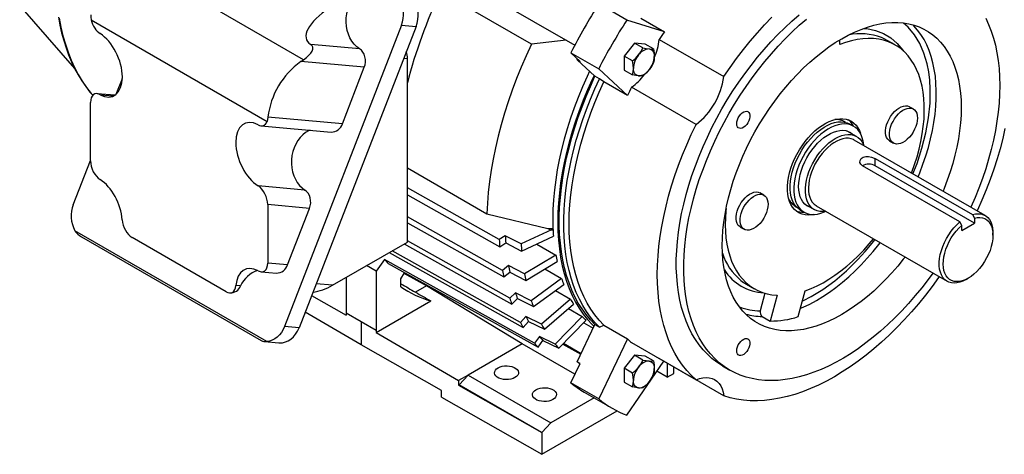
# Model space of a CAD drawing. Header units: inches. Extents: x 0 to 99, y 0 to 76.5.
# Tile 8 of 10: x 56.9 to 84.4, y 47.3 to 59.5. Entities that reach past the tile are written whole.
import ezdxf

# ---------------------------------------------------------------- set-up
doc = ezdxf.new("R2010")
doc.units = ezdxf.units.IN
doc.header["$LTSCALE"] = 9
doc.header["$MEASUREMENT"] = 0

msp = doc.modelspace()

# ---------------------------------------------------------------- linework, layer by layer
for p, q in [((64.8087, 58.3662), (59.8602, 61.2229)), ((69.225, 60.608), (72.3961, 58.7774)), ((71.1863, 58.7985), (68.6448, 60.2656)), ((56.8747, 59.8693), (58.4116, 58.1235)), ((73.8505, 59.4751), (73.071, 59.9251)), ((58.8731, 59.4783), (63.7914, 56.639)), ((74.9031, 59.1501), (73.8505, 59.4751)), ((74.2405, 59.5326), (74.9031, 59.1501)), ((67.5471, 59.3337), (64.276, 50.9029)), ((67.9569, 59.2971), (64.6858, 50.8663)), ((67.5471, 59.3337), (67.9569, 59.2971)), ((72.1555, 58.9171), (71.1863, 58.7985)), ((74.7561, 58.9346), (76.5601, 57.8932)), ((79.8029, 58.7893), (79.8029, 58.9217)), ((66.3794, 58.6689), (65.0119, 58.7912)), ((74.0691, 58.8294), (73.7768, 58.4658)), ((74.3005, 58.6958), (74.0691, 58.8294)), ((74.3614, 58.8032), (74.0691, 58.8294)), ((74.5928, 58.6697), (74.3614, 58.8032)), ((81.3537, 58.7796), (81.131, 58.9081)), ((64.731, 58.3136), (64.8087, 58.3662)), ((67.612, 58.4081), (67.7153, 58.3989)), ((67.7153, 53.2676), (67.7153, 58.3989)), ((72.2836, 58.5613), (73.0631, 58.1113)), ((72.5446, 58.3192), (72.2836, 58.5613)), ((72.4611, 58.3674), (72.4711, 58.3874)), ((72.4611, 58.3674), (72.5446, 58.3192)), ((72.9602, 57.9044), (72.4611, 58.3674)), ((74.0082, 58.3322), (73.7768, 58.4658)), ((73.7768, 58.4658), (73.7768, 58.076)), ((66.5103, 58.1545), (64.731, 58.3136)), ((65.8974, 56.5749), (66.5103, 58.1545)), ((73.0631, 58.1113), (73.8708, 57.3621)), ((59.5732, 57.4003), (59.7447, 57.8423)), ((73.0855, 57.8321), (72.9602, 57.9044)), ((73.2082, 57.7446), (73.0855, 57.8321)), ((73.7768, 58.076), (74.0082, 57.9424)), ((73.8708, 57.3621), (73.2082, 57.7446)), ((75.7879, 56.5557), (73.9839, 57.5971)), ((59.5347, 57.372), (59.0373, 57.4165)), ((59.1245, 57.3885), (59.5034, 57.3547)), ((58.8546, 55.5389), (58.8546, 57.1733)), ((81.8602, 56.9883), (81.7488, 57.0526)), ((65.8974, 56.5749), (63.8162, 56.761)), ((63.6272, 56.5184), (65.5839, 56.3435)), ((80.1906, 56.5075), (80.0885, 56.5665)), ((80.2696, 56.2233), (80.0108, 56.3726)), ((83.8669, 54.0096), (80.2103, 56.1205)), ((81.1977, 56.0979), (81.3091, 56.0336)), ((58.3742, 54.31), (58.8546, 55.5482)), ((67.7153, 55.3432), (69.9402, 54.0588)), ((83.1582, 53.83), (80.4405, 55.3989)), ((80.7954, 55.6038), (83.5132, 54.0349)), ((80.7954, 55.3997), (80.7954, 55.6038)), ((83.5688, 53.7986), (80.7954, 55.3997)), ((64.8483, 54.7226), (63.54, 54.8396)), ((70.2844, 53.3343), (67.7153, 54.7794)), ((67.7153, 54.5846), (70.2964, 53.1328)), ((77.6844, 54.5776), (77.573, 54.6419)), ((63.8099, 54.3127), (63.8099, 52.6783)), ((64.9791, 54.2082), (63.8099, 54.3127)), ((78.8298, 54.3268), (79.0886, 54.1775)), ((79.1479, 54.2802), (82.8045, 52.1693)), ((64.3663, 52.6285), (64.9791, 54.2082)), ((70.3779, 52.4743), (67.7153, 53.9677)), ((69.9402, 54.0588), (71.6411, 53.6471)), ((78.7008, 54.1627), (78.8029, 54.1037)), ((83.5132, 54.0349), (83.5688, 53.9364)), ((67.7153, 53.8036), (70.4137, 52.2901)), ((77.0219, 53.6872), (77.1332, 53.6229)), ((83.2139, 53.7315), (83.1582, 53.83)), ((83.2139, 53.5937), (83.5688, 53.7986)), ((83.2139, 53.5937), (83.2139, 53.7315)), ((83.5688, 53.9364), (83.5688, 53.7986)), ((63.7865, 50.486), (58.4202, 53.5839)), ((58.6002, 53.4126), (63.6257, 50.5115)), ((70.4511, 53.4433), (70.2844, 53.3343)), ((70.8965, 53.2135), (70.4511, 53.4433)), ((71.7432, 53.6107), (70.8965, 53.2135)), ((70.9085, 53.0119), (71.7977, 53.4291)), ((71.6411, 53.6471), (71.7846, 53.6582)), ((71.6411, 53.6471), (71.7066, 53.6093)), ((71.7066, 53.6093), (71.7846, 53.6582)), ((71.7066, 53.6093), (71.7866, 53.6124)), ((84.087, 53.4589), (84.087, 53.5231)), ((62.6453, 51.8775), (60.0192, 53.3935)), ((65.6233, 52.0599), (67.7153, 53.2676)), ((67.6263, 53.2162), (70.6342, 51.533)), ((70.5753, 51.6965), (67.7153, 53.2969)), ((70.2964, 53.1328), (70.4631, 53.2418)), ((70.4631, 53.2418), (70.9085, 53.0119)), ((71.3324, 53.2108), (71.8627, 52.9046)), ((67.2013, 52.9709), (70.9541, 50.8746)), ((70.8731, 51.0147), (67.2848, 53.0191)), ((71.8627, 52.9046), (70.9867, 52.3802)), ((64.3663, 52.6285), (63.8099, 52.6783)), ((66.8384, 52.4545), (66.5726, 52.6079)), ((67.0762, 52.7783), (66.8384, 52.4545)), ((71.266, 50.4407), (67.0762, 52.7783)), ((67.1779, 52.6642), (71.3677, 50.3266)), ((70.5417, 52.607), (70.3779, 52.4743)), ((70.9867, 52.3802), (70.5417, 52.607)), ((71.0224, 52.1961), (71.8984, 52.7205)), ((63.6272, 52.4352), (64.0528, 52.3971)), ((66.8384, 52.4545), (66.8384, 50.7936)), ((67.5344, 52.2419), (67.6371, 52.408)), ((68.2492, 52.0419), (67.6232, 52.3856)), ((70.4137, 52.2901), (70.5774, 52.4228)), ((70.5774, 52.4228), (71.0224, 52.1961)), ((71.5596, 52.5176), (72.0271, 52.2477)), ((63.0515, 52.0401), (62.9223, 52.0517)), ((65.6233, 52.0599), (65.1649, 52.1009)), ((66.0032, 52.2792), (66.0032, 51.2757)), ((67.5344, 52.0154), (67.5344, 52.2419)), ((68.2492, 52.0419), (67.941, 51.864)), ((70.9245, 50.4203), (68.2492, 52.0419)), ((72.0271, 52.2477), (71.1775, 51.6266)), ((71.2364, 51.4631), (72.0861, 52.0841)), ((77.1943, 52.0888), (77.417, 51.9603)), ((83.3358, 52.2219), (83.3915, 52.2541)), ((62.7409, 51.8449), (62.7534, 51.8438)), ((65.0378, 51.7733), (66.0067, 51.222)), ((70.7332, 51.8505), (70.5753, 51.6965)), ((71.1775, 51.6266), (70.7332, 51.8505)), ((71.8545, 51.9149), (72.2763, 51.6714)), ((77.7132, 51.8344), (77.5819, 51.3421)), ((78.0516, 51.7782), (77.8594, 51.0573)), ((78.6442, 51.1805), (78.8364, 51.9014)), ((66.8419, 50.7399), (68.3671, 51.6204)), ((70.6342, 51.533), (70.7922, 51.6869)), ((70.7922, 51.6869), (71.2364, 51.4631)), ((72.2763, 51.6714), (71.4655, 50.9659)), ((71.5465, 50.8258), (72.3573, 51.5313)), ((66.4208, 50.3917), (64.8577, 51.3092)), ((66.4208, 51.0346), (66.0032, 51.2757)), ((66.0067, 51.2737), (66.0067, 51.222)), ((72.2177, 51.4098), (72.6057, 51.1858)), ((66.4208, 51.0346), (66.4208, 50.3917)), ((66.8384, 50.7936), (66.4208, 51.0346)), ((71.0224, 51.1873), (70.8731, 51.0147)), ((70.9541, 50.8746), (71.1035, 51.0472)), ((71.4655, 50.9659), (71.0224, 51.1873)), ((71.1035, 51.0472), (71.5465, 50.8258)), ((72.6057, 51.1858), (71.8458, 50.4096)), ((71.9475, 50.2955), (72.7074, 51.0717)), ((72.4611, 49.9191), (72.9602, 50.9584)), ((72.645, 51.0079), (72.9104, 50.8546)), ((72.9602, 50.9584), (73.0855, 50.886)), ((73.0855, 50.886), (73.2082, 50.9417)), ((73.2082, 50.9417), (73.8708, 50.5592)), ((77.6366, 51.1859), (77.8594, 51.0573)), ((64.6858, 50.8663), (64.276, 50.9029)), ((66.8384, 50.7936), (66.8419, 50.7956)), ((66.8419, 50.7956), (66.8419, 50.7399)), ((66.8419, 50.7399), (69.1437, 49.3923)), ((63.7179, 50.4858), (64.1216, 50.4497)), ((68.6665, 49.1167), (66.4208, 50.3917)), ((70.9245, 50.4203), (69.4135, 49.548)), ((72.3995, 49.5688), (70.9245, 50.4203)), ((71.4042, 50.6289), (71.266, 50.4407)), ((71.3677, 50.3266), (71.5059, 50.5148)), ((71.8458, 50.4096), (71.4042, 50.6289)), ((71.5059, 50.5148), (71.9475, 50.2955)), ((72.0635, 50.414), (72.5608, 50.1268)), ((72.569, 50.1437), (72.0769, 50.4277)), ((73.8708, 50.5592), (73.0631, 48.8775)), ((73.9839, 50.4548), (75.7879, 49.4134)), ((72.2836, 49.3275), (72.5446, 49.8709)), ((72.5446, 49.8709), (72.4611, 49.9191)), ((72.5376, 49.8563), (72.4611, 49.9191)), ((74.0691, 50.1005), (73.7768, 49.7368)), ((73.8505, 48.4228), (74.884, 49.9351)), ((74.3005, 49.9669), (74.0691, 50.1005)), ((74.3614, 50.0743), (74.0691, 50.1005)), ((74.5928, 49.9407), (74.3614, 50.0743)), ((76.5601, 48.9675), (74.7561, 50.0089)), ((74.9813, 49.8789), (74.9813, 49.4901)), ((74.0082, 49.6032), (73.7768, 49.7368)), ((73.7768, 49.7368), (73.7768, 49.3471)), ((74.9813, 49.4901), (74.6934, 49.6563)), ((74.9813, 49.4901), (75.1622, 49.5946)), ((75.1622, 49.5946), (75.1622, 49.7745)), ((76.5279, 49.8028), (76.7339, 49.6839)), ((69.4135, 49.548), (69.1437, 49.3923)), ((69.1437, 49.3923), (69.1437, 49.2637)), ((69.1629, 49.2748), (69.4135, 49.548)), ((69.4135, 49.548), (71.7241, 48.2141)), ((73.0631, 48.8775), (72.2836, 49.3275)), ((73.7768, 49.3471), (74.0082, 49.2135)), ((68.6665, 48.9238), (68.6665, 49.1167)), ((69.1437, 49.2637), (69.1629, 49.2748)), ((69.1437, 49.2637), (71.4736, 47.9409)), ((71.4736, 47.9409), (69.1629, 49.2748)), ((72.6601, 49.0694), (73.4396, 48.6194)), ((68.6665, 48.9238), (71.4736, 47.3301)), ((72.9329, 48.9119), (71.7241, 48.2141)), ((71.4736, 47.3301), (73.5774, 48.5447)), ((71.7241, 48.2141), (71.4736, 47.9409)), ((71.4736, 47.9409), (71.4736, 47.3301))]:
    msp.add_line(p, q)
at = {"flags": 128}
for points in [[(67.9569, 59.2971), (67.9875, 59.3919), (68.0072, 59.4907), (68.0157, 59.5915), (68.0128, 59.6921), (67.9986, 59.7906), (67.9733, 59.885), (67.9375, 59.9732), (67.8919, 60.0536), (67.8374, 60.1245), (67.7751, 60.1844), (67.7064, 60.2321)], [(66.3794, 58.6689), (66.3001, 58.7274), (66.2278, 58.7988), (66.164, 58.8819), (66.1097, 58.9753), (66.0658, 59.0774), (66.0331, 59.1864), (66.0122, 59.3004), (66.0033, 59.4176), (66.0067, 59.5359), (66.0222, 59.6533), (66.0498, 59.7678)], [(57.9563, 59.5583), (57.9983, 59.3343), (58.048, 59.1162), (58.1054, 58.9043), (58.1705, 58.6988), (58.2432, 58.5), (58.3236, 58.3081), (58.4116, 58.1235), (58.5071, 57.9463), (58.6101, 57.7767), (58.7207, 57.6151), (58.8387, 57.4617), (58.9175, 57.3706)], [(57.9793, 59.5276), (58.027, 59.2766), (58.0844, 59.0335), (58.1513, 58.7989), (58.2277, 58.573), (58.3134, 58.3563), (58.4082, 58.149), (58.5121, 57.9516), (58.6249, 57.7643), (58.7463, 57.5875), (58.8762, 57.4214), (58.9179, 57.3724)], [(58.8608, 59.6216), (58.8608, 59.5519), (58.8731, 59.4783)], [(76.5279, 49.8028), (76.5092, 49.8137), (76.366, 49.9065), (76.2302, 50.0111), (76.1019, 50.1273), (75.9816, 50.2549), (75.8695, 50.3935), (75.7659, 50.5429), (75.6709, 50.7027), (75.5847, 50.8726), (75.5077, 51.0522), (75.4399, 51.2411), (75.3815, 51.4388), (75.3327, 51.645), (75.2935, 51.8592), (75.264, 52.0808), (75.2443, 52.3094), (75.2344, 52.5445), (75.2344, 52.7856), (75.2443, 53.0321), (75.264, 53.2835), (75.2935, 53.5391), (75.3327, 53.7986), (75.3815, 54.0611), (75.4399, 54.3263), (75.5077, 54.5934), (75.5847, 54.862), (75.6709, 55.1313), (75.7659, 55.4008), (75.8695, 55.6699), (75.9816, 55.938), (76.1019, 56.2044), (76.2302, 56.4687), (76.366, 56.7302), (76.5092, 56.9882), (76.6594, 57.2424), (76.8163, 57.492), (76.9795, 57.7365), (77.1487, 57.9754), (77.3235, 58.2082), (77.5035, 58.4342), (77.6882, 58.6531), (77.8774, 58.8643), (78.0705, 59.0674), (78.2671, 59.2619), (78.4668, 59.4473), (78.6692, 59.6233)], [(82.4072, 52.3986), (82.2758, 52.2197), (82.0984, 51.9903), (81.916, 51.7677), (81.729, 51.5526), (81.5378, 51.3454), (81.3429, 51.1466), (81.1446, 50.9566), (80.9435, 50.7758), (80.74, 50.6046), (80.5345, 50.4435), (80.3275, 50.2928), (80.1195, 50.1528), (79.9108, 50.0238), (79.7021, 49.9061), (79.4937, 49.8001), (79.2861, 49.7058), (79.0798, 49.6236), (78.8752, 49.5536), (78.6728, 49.4959), (78.4731, 49.4508), (78.2765, 49.4182), (78.0834, 49.3983), (77.8942, 49.3912), (77.7095, 49.3967), (77.5295, 49.415), (77.3547, 49.446), (77.1855, 49.4895), (77.0223, 49.5456), (76.8654, 49.6141), (76.7152, 49.6948), (76.572, 49.7876), (76.4362, 49.8922), (76.3079, 50.0084), (76.1876, 50.1359), (76.0755, 50.2746), (75.9719, 50.424), (75.8769, 50.5838), (75.7908, 50.7537), (75.7137, 50.9333), (75.6459, 51.1222), (75.5876, 51.3199), (75.5387, 51.5261), (75.4995, 51.7402), (75.47, 51.9619), (75.4503, 52.1905), (75.4404, 52.4256), (75.4404, 52.6667), (75.4503, 52.9132), (75.47, 53.1645), (75.4995, 53.4202), (75.5387, 53.6796), (75.5876, 53.9422), (75.6459, 54.2074), (75.7137, 54.4745), (75.7908, 54.743), (75.8769, 55.0124), (75.9719, 55.2819), (76.0755, 55.551), (76.1876, 55.819), (76.3079, 56.0855), (76.4362, 56.3498), (76.572, 56.6112), (76.7152, 56.8693), (76.8654, 57.1234), (77.0223, 57.3731), (77.1855, 57.6176), (77.3547, 57.8565), (77.5295, 58.0892), (77.7095, 58.3153), (77.8942, 58.5342), (78.0834, 58.7454), (78.2765, 58.9485), (78.4731, 59.143), (78.6728, 59.3284), (78.8752, 59.5044)], [(76.5601, 57.8932), (76.737, 58.1514), (76.9199, 58.4037), (77.1082, 58.6496), (77.3018, 58.8885), (77.5001, 59.12), (77.7027, 59.3435), (77.9093, 59.5588)], [(83.8846, 59.5259), (83.9662, 59.3511), (84.0386, 59.1668), (84.1017, 58.9734), (84.1553, 58.7714), (84.1994, 58.5612), (84.2337, 58.3433), (84.2583, 58.1181), (84.2731, 57.8861), (84.278, 57.648), (84.278, 57.648)], [(81.6293, 52.8477), (81.5809, 52.7855), (81.4234, 52.5917), (81.2613, 52.4053), (81.0951, 52.2268), (80.9253, 52.0567), (80.7523, 51.8956), (80.5768, 51.7438), (80.3991, 51.6018), (80.2198, 51.4702), (80.0395, 51.3491), (79.8586, 51.239), (79.6778, 51.1403), (79.4974, 51.0531), (79.3182, 50.9778), (79.1405, 50.9146), (78.9649, 50.8637), (78.7919, 50.8252), (78.6221, 50.7992), (78.4559, 50.7858), (78.2938, 50.7851), (78.1363, 50.797), (77.9839, 50.8215), (77.8369, 50.8585), (77.6959, 50.908), (77.5613, 50.9698), (77.4333, 51.0437), (77.3125, 51.1294), (77.1991, 51.2269), (77.0936, 51.3356), (76.9962, 51.4554), (76.9071, 51.5859), (76.8267, 51.7266), (76.7552, 51.8773), (76.6928, 52.0374), (76.6397, 52.2064), (76.5961, 52.384), (76.562, 52.5695), (76.5375, 52.7624), (76.5229, 52.9622), (76.518, 53.1682), (76.5229, 53.3799), (76.5375, 53.5966), (76.562, 53.8177), (76.5961, 54.0426), (76.6397, 54.2705), (76.6928, 54.5009), (76.7552, 54.733), (76.8267, 54.9662), (76.9071, 55.1998), (76.9962, 55.4331), (77.0936, 55.6654), (77.1991, 55.896), (77.3125, 56.1243), (77.4333, 56.3495), (77.5613, 56.5711), (77.6959, 56.7884), (77.8369, 57.0007), (77.9839, 57.2074), (78.1363, 57.4079), (78.2938, 57.6017), (78.4559, 57.7881), (78.6221, 57.9666), (78.7919, 58.1367), (78.9649, 58.2978), (79.1405, 58.4496), (79.3182, 58.5916), (79.4974, 58.7233), (79.6778, 58.8443), (79.8586, 58.9544), (80.0395, 59.0531), (80.2198, 59.1403), (80.3991, 59.2156), (80.5768, 59.2788), (80.7523, 59.3297), (80.9253, 59.3682), (81.0951, 59.3942), (81.2613, 59.4076), (81.4234, 59.4083), (81.5809, 59.3964), (81.7334, 59.3719), (81.8803, 59.3349), (82.0213, 59.2854), (82.156, 59.2236), (82.2839, 59.1497), (82.4048, 59.064), (82.5181, 58.9665), (82.6237, 58.8578), (82.7211, 58.738), (82.8101, 58.6075), (82.8905, 58.4668), (82.962, 58.3161), (83.0244, 58.156), (83.0775, 57.987), (83.1212, 57.8094), (83.1553, 57.6239), (83.1797, 57.431), (83.1944, 57.2312), (83.1993, 57.0252), (83.1993, 57.0252)], [(80.4795, 59.2403), (80.5605, 59.2369), (80.8032, 59.1878), (81.0283, 59.1004), (81.2323, 58.9764), (81.4125, 58.8182), (81.5668, 58.6295), (81.5822, 58.6036)], [(81.849, 55.1745), (81.964, 55.466), (82.1028, 55.8938), (82.2112, 56.3226), (82.2868, 56.7453), (82.3281, 57.1552), (82.3346, 57.5459), (82.3201, 57.7922), (82.2909, 58.0265), (82.2475, 58.2477), (82.1582, 58.5508), (82.041, 58.8214), (81.8927, 59.0659), (81.7132, 59.2798), (81.5834, 59.3902)], [(81.9957, 55.0898), (82.0425, 55.2059), (82.1311, 55.4425), (82.2107, 55.6793), (82.2812, 55.9155), (82.3422, 56.1505), (82.3937, 56.3835), (82.4354, 56.6139), (82.4673, 56.8409), (82.4891, 57.0638), (82.501, 57.282), (82.5028, 57.4949), (82.4945, 57.7017), (82.4762, 57.9019), (82.4479, 58.0948), (82.4097, 58.2799), (82.3617, 58.4566), (82.304, 58.6244), (82.2369, 58.7828), (82.1605, 58.9313), (82.0751, 59.0694), (81.9809, 59.1968), (81.8782, 59.313), (81.8469, 59.3445)], [(81.8122, 55.1958), (81.821, 55.2192), (81.8977, 55.4355), (81.9653, 55.6515), (82.0235, 55.8665), (82.0722, 56.0796), (82.1112, 56.2903), (82.1403, 56.4975), (82.1594, 56.7007), (82.1684, 56.8991), (82.1674, 57.092), (82.1564, 57.2786), (82.1352, 57.4583), (82.1042, 57.6304), (82.0633, 57.7944), (82.0127, 57.9496), (81.9525, 58.0954), (81.8831, 58.2314), (81.8047, 58.357), (81.7175, 58.4718), (81.6218, 58.5754), (81.5181, 58.6673), (81.4066, 58.7473), (81.2878, 58.8151), (81.1621, 58.8705), (81.03, 58.9131), (80.8919, 58.9429), (80.7484, 58.9598), (80.5999, 58.9637), (80.4471, 58.9546), (80.2904, 58.9325), (80.1304, 58.8975), (79.9677, 58.8497), (79.8029, 58.7893)], [(81.131, 58.9081), (81.0651, 58.9437), (80.9711, 58.9865)], [(66.5103, 58.1545), (66.5318, 58.2261), (66.5422, 58.3011), (66.5411, 58.3765), (66.5286, 58.4497), (66.5052, 58.5179), (66.4716, 58.5786), (66.4292, 58.6296), (66.3794, 58.6689)], [(71.1863, 58.7985), (71.0382, 58.4797), (70.8985, 58.159), (70.7676, 57.8368), (70.6456, 57.5137), (70.5327, 57.1904), (70.4291, 56.8672), (70.335, 56.5448), (70.2506, 56.2238), (70.176, 55.9046), (70.1113, 55.5878), (70.0567, 55.274), (70.0122, 54.9636), (69.9779, 54.6573), (69.9539, 54.3555), (69.9402, 54.0588)], [(74.1805, 58.4989), (74.2467, 58.5938), (74.3005, 58.6958)], [(74.3005, 58.6958), (74.3911, 58.6785), (74.4728, 58.6677)], [(74.4728, 58.6677), (74.539, 58.6651), (74.5928, 58.6697)], [(74.4728, 58.6677), (74.5046, 58.6615), (74.5333, 58.649), (74.5585, 58.6303), (74.5798, 58.6059), (74.5967, 58.576), (74.609, 58.5413), (74.6164, 58.5023), (74.619, 58.4597)], [(74.5928, 58.6697), (74.6118, 58.5632), (74.619, 58.4597)], [(74.0082, 58.3322), (74.0988, 58.4103), (74.1805, 58.4989)], [(74.619, 58.4597), (74.6121, 58.3662), (74.5928, 58.2799)], [(74.0343, 58.1222), (74.0274, 58.2236), (74.0082, 58.3322)], [(74.0082, 57.9424), (74.0272, 58.0269), (74.0343, 58.1222)], [(74.1805, 57.9143), (74.1487, 57.9204), (74.1199, 57.933), (74.0947, 57.9516), (74.0735, 57.976), (74.0566, 58.0059), (74.0443, 58.0406), (74.0368, 58.0796), (74.0343, 58.1222)], [(74.5928, 58.2799), (74.5402, 58.1799), (74.4728, 58.083)], [(72.8107, 58.0431), (72.7403, 57.8927), (72.6119, 57.6036), (72.492, 57.313), (72.3807, 57.0214), (72.2784, 56.7295), (72.1851, 56.4378), (72.1012, 56.1468), (72.0267, 55.8573), (71.9618, 55.5696), (71.9066, 55.2845), (71.8612, 55.0025), (71.8258, 54.7242), (71.8004, 54.45), (71.7851, 54.1806), (71.7798, 53.9165), (71.7846, 53.6582)], [(72.9338, 57.9289), (72.8791, 57.8116), (72.7506, 57.5221), (72.6305, 57.231), (72.5192, 56.939), (72.4168, 56.6467), (72.3235, 56.3545), (72.2395, 56.0632), (72.165, 55.7733), (72.1001, 55.4853), (72.045, 55.1998), (71.9998, 54.9175), (71.9645, 54.6388), (71.9392, 54.3643), (71.924, 54.0947), (71.919, 53.8303), (71.924, 53.5718), (71.9392, 53.3196), (71.9645, 53.0743), (71.9998, 52.8364), (72.045, 52.6063), (72.1001, 52.3845), (72.165, 52.1714), (72.2395, 51.9674), (72.3235, 51.7731), (72.4168, 51.5887), (72.5192, 51.4146), (72.6305, 51.2511), (72.7506, 51.0987), (72.8791, 50.9576), (72.9338, 50.9034)], [(72.9602, 50.9584), (72.8311, 51.0929), (72.7101, 51.2385), (72.5975, 51.3949), (72.4935, 51.5617), (72.3983, 51.7388), (72.3121, 51.9257), (72.235, 52.122), (72.1672, 52.3274), (72.1088, 52.5415), (72.06, 52.7638), (72.0209, 52.994), (71.9915, 53.2315), (71.9718, 53.4759), (71.962, 53.7267), (71.962, 53.9835), (71.9718, 54.2457), (71.9915, 54.5128), (72.0209, 54.7843), (72.06, 55.0596), (72.1088, 55.3383), (72.1672, 55.6197), (72.235, 55.9034), (72.3121, 56.1888), (72.3983, 56.4752), (72.4935, 56.7622), (72.5975, 57.0492), (72.7101, 57.3356), (72.8311, 57.6208), (72.9602, 57.9044)], [(73.0855, 50.886), (72.9564, 51.0205), (72.8354, 51.1661), (72.7228, 51.3225), (72.6188, 51.4894), (72.5236, 51.6665), (72.4373, 51.8534), (72.3602, 52.0497), (72.2925, 52.2551), (72.2341, 52.4692), (72.1853, 52.6915), (72.1462, 52.9217), (72.1167, 53.1592), (72.0971, 53.4036), (72.0872, 53.6544), (72.0872, 53.9112), (72.0971, 54.1734), (72.1167, 54.4405), (72.1462, 54.712), (72.1853, 54.9873), (72.2341, 55.266), (72.2925, 55.5474), (72.3602, 55.8311), (72.4373, 56.1164), (72.5236, 56.4029), (72.6188, 56.6899), (72.7228, 56.9769), (72.8354, 57.2633), (72.9564, 57.5485), (73.0855, 57.8321)], [(74.1805, 57.9143), (74.1005, 57.9248), (74.0082, 57.9424)], [(74.3005, 57.9163), (74.2479, 57.9117), (74.1805, 57.9143)], [(74.4728, 58.083), (74.3928, 57.9961), (74.3005, 57.9163)], [(73.2082, 50.9417), (73.0783, 51.0793), (72.9569, 51.2284), (72.8442, 51.3887), (72.7405, 51.5599), (72.6461, 51.7416), (72.561, 51.9334), (72.4856, 52.1351), (72.4199, 52.346), (72.364, 52.5659), (72.3182, 52.7942), (72.2824, 53.0304), (72.2569, 53.2742), (72.2415, 53.5249), (72.2363, 53.7821), (72.2415, 54.0452), (72.2569, 54.3137), (72.2824, 54.587), (72.3182, 54.8645), (72.364, 55.1457), (72.4199, 55.4301), (72.4856, 55.7169), (72.561, 56.0056), (72.6461, 56.2957), (72.7405, 56.5864), (72.8442, 56.8773), (72.9569, 57.1677), (73.0783, 57.457), (73.2082, 57.7446)], [(84.278, 57.648), (84.2731, 57.4041), (84.2583, 57.1551), (84.2337, 56.9015), (84.1994, 56.6439), (84.1553, 56.3828), (84.1017, 56.1189), (84.0386, 55.8527), (83.9662, 55.5848), (83.8846, 55.3158), (83.794, 55.0463), (83.6946, 54.7769), (83.5867, 54.5082), (83.4705, 54.2409), (83.4696, 54.239)], [(81.1977, 56.0979), (81.1816, 56.1084), (81.1439, 56.1445), (81.1147, 56.1918), (81.0949, 56.2491), (81.0848, 56.3148), (81.0848, 56.3872), (81.0949, 56.4645), (81.1147, 56.5447), (81.1439, 56.6256), (81.1816, 56.7053), (81.2268, 56.7816), (81.2784, 56.8525), (81.3351, 56.9163), (81.3953, 56.9712), (81.4576, 57.0159), (81.5203, 57.0491), (81.5817, 57.0701), (81.6404, 57.0783), (81.6947, 57.0734), (81.7433, 57.0557), (81.7488, 57.0526)], [(81.9744, 56.7359), (81.9693, 56.6608), (81.9543, 56.5818), (81.9297, 56.501), (81.8962, 56.4205), (81.8546, 56.3422), (81.806, 56.2684), (81.7517, 56.2008), (81.6931, 56.1413), (81.6316, 56.0913), (81.5689, 56.0522), (81.5067, 56.025), (81.4464, 56.0104), (81.3898, 56.0087), (81.3381, 56.02), (81.2929, 56.0441), (81.2552, 56.0802), (81.2261, 56.1276), (81.2062, 56.1848), (81.1962, 56.2505), (81.1962, 56.3229), (81.2062, 56.4002), (81.2261, 56.4804), (81.2552, 56.5613), (81.2929, 56.641), (81.3381, 56.7173), (81.3898, 56.7882), (81.4464, 56.852), (81.5067, 56.9069), (81.5689, 56.9516), (81.6316, 56.9849), (81.6931, 57.0058), (81.7517, 57.014), (81.806, 57.0092), (81.8546, 56.9914), (81.8962, 56.9612), (81.9297, 56.9193), (81.9543, 56.8669), (81.9693, 56.8052), (81.9744, 56.7359)], [(83.1993, 57.0252), (83.1944, 56.8135), (83.1797, 56.5968), (83.1553, 56.3757), (83.1212, 56.1509), (83.0775, 55.9229), (83.0244, 55.6925), (82.962, 55.4604), (82.8905, 55.2272), (82.8101, 54.9936), (82.7211, 54.7603), (82.6917, 54.688)], [(63.8162, 56.761), (63.8068, 56.6966), (63.7914, 56.639)], [(76.9224, 56.5773), (76.9275, 56.6298), (76.9422, 56.6852), (76.966, 56.7406), (76.9974, 56.793), (77.0349, 56.8396), (77.0763, 56.8778), (77.1195, 56.9056), (77.162, 56.9215), (77.2017, 56.9247), (77.2364, 56.9149), (77.2642, 56.8927), (77.2836, 56.8593), (77.2935, 56.8165), (77.2935, 56.7666), (77.2836, 56.7122), (77.2642, 56.6564), (77.2364, 56.6021), (77.2017, 56.5523), (77.162, 56.5096), (77.1195, 56.4764), (77.0763, 56.4544), (77.0349, 56.4448), (76.9974, 56.4481), (76.966, 56.4642), (76.9422, 56.4922), (76.9275, 56.5306), (76.9224, 56.5773)], [(79.071, 54.0389), (79.0152, 54.029), (78.9227, 54.0222), (78.8345, 54.0279), (78.7515, 54.0461), (78.6744, 54.0767), (78.604, 54.1194), (78.5408, 54.1738), (78.4855, 54.2393), (78.4386, 54.3154), (78.4006, 54.4013), (78.3717, 54.4963), (78.3524, 54.5994), (78.3426, 54.7097), (78.3426, 54.8262), (78.3524, 54.9478), (78.3717, 55.0733), (78.4006, 55.2015), (78.4386, 55.3314), (78.4855, 55.4616), (78.5408, 55.5909), (78.604, 55.7182), (78.6744, 55.8423), (78.7515, 55.9619), (78.8345, 56.076), (78.9227, 56.1835), (79.0152, 56.2834), (79.1111, 56.3748), (79.2096, 56.4568), (79.3097, 56.5286), (79.4106, 56.5896), (79.5112, 56.6393), (79.6106, 56.6771), (79.708, 56.7027), (79.8023, 56.7158), (79.8927, 56.7164), (79.9784, 56.7044), (80.0586, 56.6799), (80.1324, 56.6432), (80.1993, 56.5947), (80.2586, 56.5347), (80.3097, 56.4638), (80.3523, 56.3827), (80.3808, 56.3078)], [(75.7879, 49.4134), (75.6527, 49.5397), (75.5256, 49.6775), (75.4069, 49.8265), (75.2968, 49.9864), (75.1954, 50.1568), (75.1031, 50.3376), (75.02, 50.5282), (74.9463, 50.7282), (74.8821, 50.9374), (74.8276, 51.1552), (74.7828, 51.3813), (74.7479, 51.6151), (74.7229, 51.8561), (74.7079, 52.104), (74.7029, 52.3582), (74.7079, 52.6182), (74.7229, 52.8834), (74.7479, 53.1533), (74.7828, 53.4274), (74.8276, 53.7052), (74.8821, 53.986), (74.9463, 54.2692), (75.02, 54.5544), (75.1031, 54.841), (75.1954, 55.1283), (75.2968, 55.4157), (75.4069, 55.7028), (75.5256, 55.9889), (75.6527, 56.2734), (75.7879, 56.5557)], [(78.7008, 54.1627), (78.6753, 54.1785), (78.6124, 54.2287), (78.5573, 54.2903), (78.5105, 54.3625), (78.4725, 54.4446), (78.4437, 54.5359), (78.4243, 54.6355), (78.4145, 54.7423), (78.4145, 54.8552), (78.4243, 54.9733), (78.4437, 55.0952), (78.4725, 55.2198), (78.5105, 55.3458), (78.5573, 55.472), (78.6124, 55.5972), (78.6753, 55.72), (78.7453, 55.8394), (78.8218, 55.9539), (78.904, 56.0627), (78.991, 56.1645), (79.0821, 56.2583), (79.1763, 56.3433), (79.2726, 56.4185), (79.3702, 56.4833), (79.468, 56.5369), (79.565, 56.5789), (79.6604, 56.6088), (79.7532, 56.6264), (79.8423, 56.6314), (79.9271, 56.6238), (80.0065, 56.6037), (80.0798, 56.5713), (80.0885, 56.5665)], [(80.4744, 55.9681), (80.4732, 55.9821), (80.4586, 56.0854), (80.4344, 56.181), (80.401, 56.2678), (80.3585, 56.3451), (80.3075, 56.412), (80.2485, 56.468), (80.1819, 56.5124), (80.1086, 56.5448), (80.0291, 56.5649), (79.9444, 56.5725), (79.8552, 56.5675), (79.7625, 56.5499), (79.6671, 56.52), (79.5701, 56.478), (79.4723, 56.4243), (79.3747, 56.3596), (79.2784, 56.2843), (79.1842, 56.1994), (79.0931, 56.1055), (79.0061, 56.0037), (78.9239, 55.895), (78.8474, 55.7804), (78.7774, 55.6611), (78.7145, 55.5383), (78.6594, 55.4131), (78.6126, 55.2869), (78.5746, 55.1609), (78.5457, 55.0363), (78.5264, 54.9143), (78.5166, 54.7963), (78.5166, 54.6833), (78.5264, 54.5766), (78.5457, 54.477), (78.5746, 54.3857), (78.6126, 54.3035), (78.6594, 54.2313), (78.7145, 54.1698), (78.7774, 54.1196), (78.8474, 54.0811), (78.9239, 54.0549), (79.0061, 54.041), (79.0931, 54.0397), (79.1842, 54.051), (79.2784, 54.0748), (79.3747, 54.1108), (79.4119, 54.1277)], [(84.4231, 56.4453), (84.3589, 56.162), (84.2852, 55.8768), (84.2021, 55.5903), (84.1098, 55.303), (84.0085, 55.0155), (83.8983, 54.7285), (83.7796, 54.4424), (83.6525, 54.1579), (83.6436, 54.1385)], [(64.9956, 56.3961), (64.9511, 56.376), (64.8665, 56.3262), (64.7873, 56.2635), (64.7146, 56.1887), (64.6497, 56.1032), (64.5937, 56.0084), (64.5474, 55.9058), (64.5117, 55.7971), (64.4871, 55.6841), (64.474, 55.5687), (64.4727, 55.4528), (64.4832, 55.3382), (64.5052, 55.2269), (64.5385, 55.1207), (64.5825, 55.0213), (64.6364, 54.9304), (64.6994, 54.8494), (64.7704, 54.7798), (64.8483, 54.7226)], [(78.9826, 54.2386), (78.9515, 54.2497), (78.8853, 54.2839), (78.8263, 54.3301), (78.7751, 54.3877), (78.7324, 54.4561), (78.6987, 54.5344), (78.6743, 54.6218), (78.6595, 54.7172), (78.6546, 54.8195), (78.6595, 54.9275), (78.6743, 55.0399), (78.6987, 55.1554), (78.7324, 55.2727), (78.7751, 55.3904), (78.8263, 55.5071), (78.8853, 55.6214), (78.9515, 55.7321), (79.0241, 55.8377), (79.1023, 55.9371), (79.185, 56.0291), (79.2714, 56.1126), (79.3605, 56.1866), (79.4511, 56.2503), (79.5423, 56.303), (79.633, 56.3439), (79.722, 56.3727), (79.8084, 56.389), (79.8912, 56.3925), (79.9693, 56.3833), (80.0419, 56.3615), (80.1081, 56.3273), (80.1636, 56.2844)], [(79.4058, 54.1313), (79.3284, 54.1226), (79.2485, 54.1254), (79.1736, 54.1408), (79.1047, 54.1686), (79.0425, 54.2085), (78.9878, 54.2601), (78.9412, 54.3226), (78.9032, 54.3955), (78.8743, 54.4778), (78.8549, 54.5686), (78.8451, 54.6667), (78.8451, 54.7711), (78.8549, 54.8806), (78.8743, 54.9938), (78.9032, 55.1094), (78.9412, 55.2261), (78.9878, 55.3425), (79.0425, 55.4572), (79.1047, 55.569), (79.1736, 55.6764), (79.2485, 55.7782), (79.3284, 55.8732), (79.4124, 55.9603), (79.4995, 56.0386), (79.5888, 56.107), (79.6791, 56.1648), (79.7694, 56.2113), (79.8586, 56.2459), (79.9457, 56.2682), (80.0297, 56.2781), (80.1096, 56.2753), (80.1845, 56.2599), (80.2534, 56.2321), (80.3156, 56.1922), (80.3703, 56.1406), (80.4169, 56.0781), (80.4549, 56.0052), (80.4682, 55.9716)], [(80.2103, 56.1205), (80.1871, 56.1328), (80.1207, 56.1572), (80.0485, 56.1691), (79.9715, 56.1683), (79.8907, 56.155), (79.8072, 56.1292), (79.722, 56.0913), (79.6362, 56.0418), (79.551, 55.9813), (79.4674, 55.9106), (79.3866, 55.8307), (79.3096, 55.7425), (79.2375, 55.6473), (79.1711, 55.5463), (79.1113, 55.4407), (79.0589, 55.332), (79.0146, 55.2216), (78.979, 55.111), (78.9524, 55.0014), (78.9354, 54.8945), (78.9281, 54.7916), (78.9305, 54.694), (78.9427, 54.603), (78.9645, 54.5198), (78.9957, 54.4454), (79.0357, 54.3809), (79.0841, 54.3271), (79.1403, 54.2847), (79.1479, 54.2802)], [(80.4405, 55.3989), (80.3923, 55.4405), (80.3689, 55.4929), (80.3726, 55.5493), (80.4043, 55.6007), (80.4596, 55.6381), (80.5308, 55.6576), (80.6118, 55.6592), (80.6952, 55.6444), (80.7705, 55.6169), (80.7954, 55.6038)], [(64.9791, 54.2082), (65.0006, 54.2798), (65.011, 54.3547), (65.01, 54.4302), (64.9975, 54.5033), (64.974, 54.5715), (64.9405, 54.6323), (64.898, 54.6832), (64.8483, 54.7226)], [(77.0219, 53.6872), (77.0057, 53.6977), (76.968, 53.7339), (76.9389, 53.7812), (76.919, 53.8384), (76.909, 53.9041), (76.909, 53.9765), (76.919, 54.0538), (76.9389, 54.134), (76.968, 54.215), (77.0057, 54.2946), (77.051, 54.3709), (77.1026, 54.4418), (77.1592, 54.5056), (77.2195, 54.5605), (77.2818, 54.6052), (77.3444, 54.6385), (77.4059, 54.6595), (77.4645, 54.6676), (77.5189, 54.6628), (77.5674, 54.645), (77.573, 54.6419)], [(77.7986, 54.3253), (77.7935, 54.2502), (77.7785, 54.1712), (77.7539, 54.0904), (77.7204, 54.0098), (77.6788, 53.9316), (77.6302, 53.8577), (77.5759, 53.7901), (77.5172, 53.7306), (77.4558, 53.6806), (77.3931, 53.6415), (77.3308, 53.6143), (77.2706, 53.5997), (77.2139, 53.598), (77.1623, 53.6094), (77.1171, 53.6334), (77.0794, 53.6696), (77.0503, 53.7169), (77.0304, 53.7741), (77.0203, 53.8398), (77.0203, 53.9122), (77.0304, 53.9895), (77.0503, 54.0697), (77.0794, 54.1507), (77.1171, 54.2303), (77.1623, 54.3066), (77.2139, 54.3776), (77.2706, 54.4413), (77.3308, 54.4963), (77.3931, 54.5409), (77.4558, 54.5742), (77.5172, 54.5952), (77.5759, 54.6034), (77.6302, 54.5985), (77.6788, 54.5807), (77.7204, 54.5505), (77.7539, 54.5087), (77.7785, 54.4562), (77.7935, 54.3946), (77.7986, 54.3253)], [(76.6262, 54.2048), (76.6199, 54.143), (76.6058, 53.9449), (76.6015, 53.7518), (76.607, 53.5644), (76.6222, 53.3833), (76.6471, 53.2093), (76.6817, 53.0428), (76.7258, 52.8845), (76.7793, 52.735), (76.8419, 52.5947), (76.9135, 52.4642), (76.9937, 52.3439), (77.0824, 52.2343), (77.1792, 52.1357), (77.2837, 52.0484), (77.3957, 51.9729), (77.5146, 51.9093), (77.6401, 51.8578), (77.7717, 51.8188), (77.9091, 51.7922), (78.0516, 51.7782)], [(83.5132, 54.0349), (83.5966, 54.0536), (83.6764, 54.0594), (83.7517, 54.052), (83.8214, 54.0317), (83.8845, 53.9987), (83.9403, 53.9535), (83.9879, 53.8966), (84.0267, 53.8289), (84.0562, 53.7511), (84.076, 53.6645), (84.0859, 53.5701), (84.087, 53.5231)], [(83.3358, 52.2219), (83.3357, 52.2219), (83.2486, 52.1774), (83.1628, 52.1453), (83.0792, 52.1259), (82.9991, 52.1195), (82.9236, 52.1261), (82.8536, 52.1457), (82.7901, 52.1781), (82.7339, 52.2227), (82.6858, 52.2789), (82.6465, 52.3461), (82.6165, 52.4233), (82.5962, 52.5095), (82.5858, 52.6035), (82.5855, 52.704), (82.5954, 52.8097), (82.6152, 52.9192), (82.6447, 53.031), (82.6835, 53.1436), (82.7311, 53.2554), (82.7868, 53.365), (82.85, 53.4709), (82.9197, 53.5717), (82.995, 53.6659), (83.0748, 53.7524), (83.1582, 53.83)], [(83.5688, 53.9364), (83.6482, 53.9521), (83.7238, 53.9548), (83.7947, 53.9446), (83.8597, 53.9216), (83.918, 53.8861), (83.9687, 53.8387), (84.011, 53.7801), (84.0444, 53.711), (84.0684, 53.6324), (84.0827, 53.5456), (84.087, 53.4517), (84.0812, 53.3522), (84.0655, 53.2484), (84.0401, 53.1418), (84.0053, 53.0341), (83.9617, 52.9266), (83.9099, 52.8211), (83.8505, 52.7189), (83.7846, 52.6216), (83.713, 52.5307), (83.6367, 52.4473), (83.5569, 52.3727), (83.4748, 52.3079), (83.3914, 52.254), (83.308, 52.2117), (83.2258, 52.1815), (83.146, 52.164), (83.0698, 52.1594), (82.9982, 52.1677), (82.9322, 52.1888), (82.8729, 52.2224), (82.821, 52.2681), (82.7774, 52.3252), (82.7426, 52.3928), (82.7172, 52.47), (82.7015, 52.5557), (82.6958, 52.6486), (82.7001, 52.7474), (82.7143, 52.8507), (82.7383, 52.9569), (82.7717, 53.0646), (82.8141, 53.1722), (82.8648, 53.2782), (82.9231, 53.3809), (82.9881, 53.479), (83.0589, 53.571), (83.1346, 53.6556), (83.2139, 53.7315)], [(78.7063, 51.4135), (78.783, 51.4466), (78.9657, 51.5338), (79.149, 51.633), (79.3324, 51.7438), (79.5153, 51.8659), (79.6971, 51.999), (79.8773, 52.1426), (80.0553, 52.2964), (80.2307, 52.4598), (80.4028, 52.6324), (80.5712, 52.8136), (80.7353, 53.0029), (80.8947, 53.1997), (80.9333, 53.2495)], [(78.7616, 51.6209), (78.7869, 51.6319), (79.0028, 51.7424), (79.3327, 51.9432), (79.664, 52.1842), (79.9915, 52.4627), (80.3097, 52.7746), (80.5141, 52.9985), (80.7108, 53.2334), (80.7878, 53.3334)], [(78.8364, 51.9014), (79.0015, 51.9643), (79.1681, 52.0395), (79.3354, 52.1268), (79.5029, 52.2259), (79.6699, 52.3363), (79.836, 52.4577), (80.0004, 52.5897), (80.1626, 52.7317), (80.3219, 52.8832), (80.4779, 53.0438), (80.6299, 53.2128), (80.7498, 53.3554)], [(82.5811, 52.2982), (82.5682, 52.2798), (82.3854, 52.0275), (82.197, 51.7817), (82.0035, 51.5428), (81.8052, 51.3113), (81.6025, 51.0877), (81.396, 50.8725), (81.1858, 50.6661), (80.9726, 50.4689), (80.7567, 50.2812), (80.5386, 50.1036), (80.3187, 49.9363), (80.0974, 49.7797), (79.8752, 49.6341), (79.6526, 49.4998), (79.43, 49.3771), (79.2078, 49.2662), (78.9866, 49.1673), (78.7666, 49.0807), (78.5485, 49.0065), (78.3326, 48.9448), (78.1194, 48.8959), (77.9093, 48.8597), (77.7027, 48.8364), (77.5001, 48.826), (77.3018, 48.8285), (77.1082, 48.844), (76.9199, 48.8723), (76.737, 48.9135), (76.5601, 48.9675)], [(64.276, 50.9029), (64.2375, 50.8181), (64.1904, 50.7403), (64.1357, 50.6707), (64.0744, 50.6108), (64.0075, 50.5615), (63.9364, 50.5239), (63.8622, 50.4986), (63.7865, 50.486)], [(64.1216, 50.4497), (64.1408, 50.4484), (64.2238, 50.4524), (64.3059, 50.4718), (64.3853, 50.5062), (64.4604, 50.5548), (64.5294, 50.6166), (64.5908, 50.6903), (64.6434, 50.7741), (64.6858, 50.8663)], [(76.9224, 50.2261), (76.9275, 50.2786), (76.9422, 50.334), (76.966, 50.3894), (76.9974, 50.4418), (77.0349, 50.4884), (77.0763, 50.5266), (77.1195, 50.5544), (77.162, 50.5704), (77.2017, 50.5735), (77.2364, 50.5637), (77.2642, 50.5415), (77.2836, 50.5081), (77.2935, 50.4653), (77.2935, 50.4154), (77.2836, 50.361), (77.2642, 50.3052), (77.2364, 50.2509), (77.2017, 50.2011), (77.162, 50.1584), (77.1195, 50.1252), (77.0763, 50.1032), (77.0349, 50.0936), (76.9974, 50.0969), (76.966, 50.113), (76.9422, 50.141), (76.9275, 50.1794), (76.9224, 50.2261)], [(74.1805, 49.77), (74.2467, 49.8649), (74.3005, 49.9669)], [(74.3005, 49.9669), (74.3911, 49.9495), (74.4728, 49.9387)], [(74.4728, 49.9387), (74.539, 49.9362), (74.5928, 49.9407)], [(74.4728, 49.9387), (74.5046, 49.9326), (74.5333, 49.92), (74.5585, 49.9014), (74.5798, 49.877), (74.5967, 49.8471), (74.609, 49.8124), (74.6164, 49.7734), (74.619, 49.7308)], [(74.5928, 49.9407), (74.6118, 49.8343), (74.619, 49.7308)], [(70.7233, 49.4749), (70.6689, 49.4495), (70.6066, 49.4312), (70.539, 49.4207), (70.4692, 49.4186), (70.4001, 49.4249), (70.3348, 49.4394), (70.2761, 49.4614), (70.2266, 49.4899), (70.1885, 49.5238), (70.1634, 49.5615), (70.1525, 49.6014), (70.1562, 49.6417), (70.1743, 49.6808), (70.206, 49.7167), (70.25, 49.7481), (70.3044, 49.7735), (70.3668, 49.7919), (70.4343, 49.8023), (70.5042, 49.8044), (70.5733, 49.7981), (70.6386, 49.7837), (70.6973, 49.7617), (70.7467, 49.7331), (70.7848, 49.6992), (70.8099, 49.6615), (70.8209, 49.6216), (70.8172, 49.5813), (70.7991, 49.5423), (70.7673, 49.5063), (70.7233, 49.4749)], [(74.0082, 49.6032), (74.0988, 49.6814), (74.1805, 49.77)], [(74.0343, 49.3933), (74.0274, 49.4947), (74.0082, 49.6032)], [(74.619, 49.7308), (74.6121, 49.6373), (74.5928, 49.551)], [(74.0082, 49.2135), (74.0272, 49.298), (74.0343, 49.3933)], [(74.1805, 49.1853), (74.1487, 49.1915), (74.1199, 49.204), (74.0947, 49.2227), (74.0735, 49.2471), (74.0566, 49.277), (74.0443, 49.3117), (74.0368, 49.3507), (74.0343, 49.3933)], [(74.4728, 49.3541), (74.3928, 49.2672), (74.3005, 49.1873)], [(74.5928, 49.551), (74.5402, 49.451), (74.4728, 49.3541)], [(75.7879, 49.4134), (75.8842, 49.4487), (75.978, 49.4704), (76.0682, 49.4784), (76.1536, 49.4725), (76.2332, 49.4527), (76.3062, 49.4194), (76.3715, 49.3729), (76.4284, 49.3138), (76.4762, 49.2427), (76.5144, 49.1607), (76.5425, 49.0686), (76.5601, 48.9675)], [(71.784, 48.8626), (71.7296, 48.8372), (71.6673, 48.8189), (71.5997, 48.8084), (71.5298, 48.8063), (71.4607, 48.8126), (71.3954, 48.8271), (71.3367, 48.8491), (71.2873, 48.8776), (71.2492, 48.9115), (71.2241, 48.9492), (71.2132, 48.9891), (71.2168, 49.0294), (71.2349, 49.0684), (71.2667, 49.1044), (71.3107, 49.1358), (71.3651, 49.1612), (71.4274, 49.1796), (71.495, 49.19), (71.5649, 49.1921), (71.6339, 49.1858), (71.6993, 49.1713), (71.7579, 49.1494), (71.8074, 49.1208), (71.8455, 49.0869), (71.8706, 49.0492), (71.8815, 49.0093), (71.8779, 48.969), (71.8598, 48.93), (71.828, 48.894), (71.784, 48.8626)], [(74.1805, 49.1853), (74.1005, 49.1959), (74.0082, 49.2135)], [(74.3005, 49.1873), (74.2479, 49.1828), (74.1805, 49.1853)]]:
    msp.add_lwpolyline(points, dxfattribs=at)
for centre, radius, start, end in [((66.756, 59.6477), 0.8511, 338.35055, 29.69181), ((80.8451, 54.3742), 13.5483, 154.22424, 165.72148), ((85.8668, 51.6283), 15.2502, 147.04038, 152.95962), ((86.6463, 51.1783), 15.2502, 147.04038, 152.95962), ((72.9631, 59.1414), 1.8049, 336.49177, 353.42017), ((84.6784, 52.3258), 11.9217, 145.08061, 146.33438), ((80.3901, 57.4672), 1.6266, 69.07256, 102.15262), ((74.4954, 58.291), 0.3773, 93.42954, 146.56509), ((74.6682, 58.093), 0.6345, 140.22793, 177.36071), ((73.9851, 58.4889), 0.6345, 320.22793, 357.36071), ((66.0337, 56.5002), 2.2328, 125.69108, 173.29257), ((72.9264, 59.0274), 1.7788, 306.47999, 322.79937), ((74.1579, 58.2909), 0.3773, 273.42954, 326.56509), ((74.5713, 58.1498), 2.0052, 307.35163, 352.64837), ((84.6689, 52.3083), 11.9222, 153.66558, 154.91931), ((65.5848, 56.6702), 0.3268, 269.84236, 343.0357), ((79.6949, 56.1911), 0.5024, 57.89827, 93.52469), ((79.6884, 56.2479), 0.5661, 27.20639, 50.22224), ((80.618, 55.0636), 0.38, 62.17069, 118.12455), ((59.1676, 53.9958), 0.8534, 158.39822, 208.85553), ((78.8273, 54.6895), 0.5002, 206.39822, 242.18956), ((78.7774, 54.6736), 0.5712, 249.88795, 272.69417), ((58.8644, 53.8705), 0.5287, 212.83076, 240.01453), ((77.4793, 53.7603), 7.0353, 182.58243, 184.22702), ((78.0599, 53.9007), 6.2799, 182.21312, 182.63197), ((77.8619, 53.8909), 6.0817, 182.625, 184.35508), ((77.5133, 53.6633), 7.2363, 182.60527, 184.20417), ((77.898, 53.5289), 7.0086, 182.5793, 184.23015), ((76.6813, 53.7448), 4.8913, 189.89029, 192.08826), ((78.0594, 53.4421), 1.6123, 197.68621, 230.66295), ((64.0537, 52.7239), 0.3268, 269.84236, 343.0357), ((69.4895, 54.8271), 3.1657, 220.32877, 223.09562), ((76.0991, 53.5906), 5.6438, 190.03684, 191.94172), ((63.7791, 51.7156), 0.7967, 108.58384, 155.96422), ((76.0937, 53.4886), 5.8051, 190.0633, 191.91526), ((76.5231, 53.3598), 5.6224, 190.03321, 191.94534), ((77.7313, 53.2041), 1.3547, 211.82223, 267.84571), ((62.7595, 52.159), 0.3153, 268.88447, 337.85415), ((75.7165, 53.4842), 3.8911, 198.52795, 201.08808), ((77.8549, 53.2327), 1.3209, 231.76325, 239.99059), ((69.2123, 54.4776), 2.9796, 235.72676, 253.52195), ((74.9859, 53.2899), 4.4897, 198.69864, 200.91739), ((74.9487, 53.1793), 4.618, 198.72946, 200.88657), ((75.4141, 53.0602), 4.4727, 198.69442, 200.92162), ((75.0319, 53.1719), 3.1377, 208.57021, 211.52532), ((77.5945, 52.9834), 1.6414, 248.73216, 269.56178), ((77.655, 52.9978), 1.812, 254.62075, 269.42111), ((77.716, 51.3014), 0.1401, 163.11394, 235.49978), ((74.1361, 52.8088), 3.7238, 208.8028, 211.29273), ((74.196, 52.9296), 3.6203, 208.76723, 211.3283), ((74.6271, 52.7013), 3.6066, 208.76235, 211.33318), ((74.6304, 52.8881), 2.6452, 220.05652, 223.36787), ((77.8698, 53.5516), 2.4944, 269.75906, 288.08484), ((63.7479, 50.7562), 0.273, 243.48018, 278.13683), ((73.6596, 52.4719), 3.1393, 220.31713, 223.10726), ((73.7327, 52.6021), 3.0521, 220.27727, 223.14712), ((74.1656, 52.375), 3.0405, 220.27181, 223.15258), ((75.5888, 52.3079), 2.4515, 225.50677, 229.10582), ((74.4954, 49.5621), 0.3773, 93.42954, 146.56509), ((74.6682, 49.3641), 0.6345, 140.22793, 177.36071), ((73.9851, 49.76), 0.6345, 320.22793, 357.36071), ((74.1394, 51.631), 2.9581, 231.14403, 239.99312), ((74.1579, 49.562), 0.3773, 273.42954, 326.56509), ((74.9163, 51.1774), 2.9536, 231.14028, 248.84897)]:
    msp.add_arc(centre, radius, start, end)
for centre, major_axis, ratio, start_param, end_param in [((66.3113, 59.5189), (1.4112, 0.6004), 0.4025124, 1.9650026, 3.4053238), ((59.133, 59.4615), (-0.1673, 0.3933), 0.5657585, 1.2929866, 2.4664909), ((59.1051, 58.2531), (-0.3848, 0.9045), 0.5657585, 2.5271062, 5.6080835), ((64.4469, 58.4748), (0.6136, 0.261), 0.4025124, 5.162924, 6.5469164), ((67.4369, 58.5596), (-0.1673, 0.3933), 0.5657585, 4.0675949, 4.5541674), ((59.133, 57.0126), (-0.1673, 0.3933), 0.5657585, 5.6686989, 7.2091875), ((63.5594, 55.6818), (-0.3848, 0.9045), 0.5657585, 5.6686989, 8.7496762), ((63.5315, 56.9222), (-0.1673, 0.3933), 0.5657585, 2.5271062, 3.7006105), ((59.133, 55.3782), (-0.1673, 0.3933), 0.5657585, 0.9260022, 2.4664909), ((59.1051, 54.1699), (-0.3848, 0.9045), 0.5657585, 4.1677623, 5.6080835), ((63.5315, 54.4734), (-0.1673, 0.3933), 0.5657585, 4.0675949, 5.6080835), ((60.0192, 53.7647), (-0.1673, 0.3933), 0.5657585, 1.0261697, 2.4967986), ((63.5594, 51.5985), (-0.3848, 0.9045), 0.5657585, 5.6686989, 7.1090201), ((63.5315, 52.839), (-0.1673, 0.3933), 0.5657585, 2.5271062, 4.0675949), ((62.6453, 52.2487), (-0.1673, 0.3933), 0.5657585, 2.4967986, 3.9674275), ((65.3449, 52.2206), (0.6136, 0.261), 0.4025124, 4.0934416, 5.0064278), ((393.428, -125.923), (404.1921, -226.0608), 0.0133873, 3.7820615, 3.7837704), ((-249.9798, 245.5084), (404.1906, -240.4971), 0.0133875, 5.625535, 5.6272439)]:
    msp.add_ellipse(centre, major_axis=major_axis, ratio=ratio, start_param=start_param, end_param=end_param)

doc.saveas('drawing.dxf')
